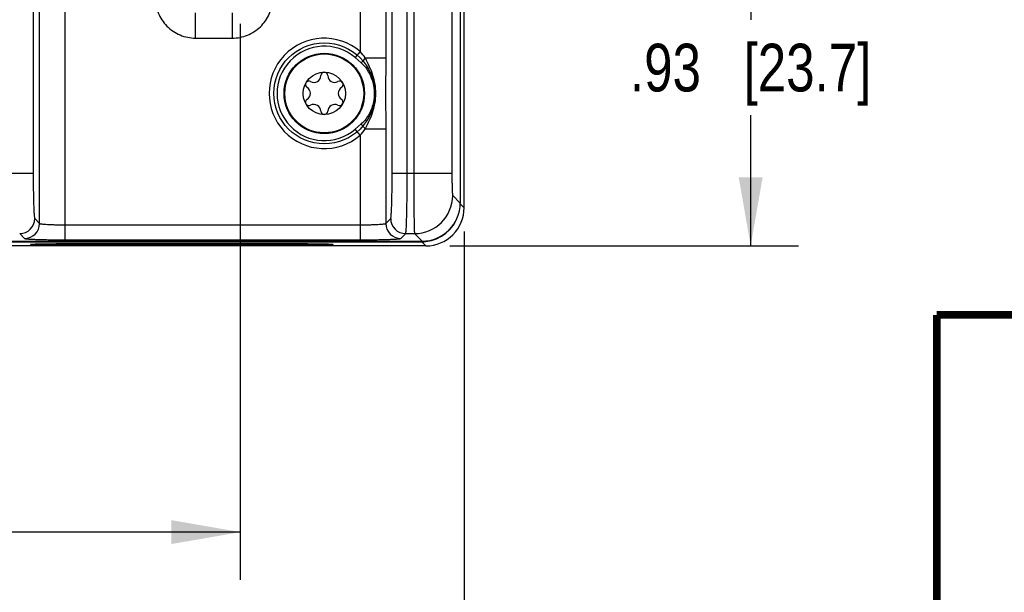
# Model space of a CAD drawing. Header units: inches. Extents: x 0 to 34, y 0 to 22.
# Tile 88 of 133: x 23.2 to 25.8, y 2.3 to 3.8. Entities that reach past the tile are written whole.
import ezdxf

# ---------------------------------------------------------------- set-up
doc = ezdxf.new("R2010")
doc.units = ezdxf.units.IN
doc.header["$LTSCALE"] = 1.87
doc.header["$MEASUREMENT"] = 0
doc.layers.get('0').update_dxf_attribs({"linetype": 'CONTINUOUS'})
doc.layers.add('COSMETIC', color=7, linetype='CONTINUOUS')
doc.layers.add('DIMENSIONS', color=7, linetype='CONTINUOUS')
doc.styles.get("Standard").update_dxf_attribs({"font": 'txt', "width": 0.8})
doc.dimstyles.new('DIMSTYLE_1', dxfattribs={"dimtxt": 0.125, "dimasz": 0.18, "dimexe": 0.125, "dimexo": 0.0625, "dimgap": 0.0625, "dimtad": 0, "dimtih": 1, "dimtoh": 1, "dimzin": 4, "dimdsep": 46, "dimtxsty": 'STANDARD', "dimblk": '_FILLED', "dimblk1": '_FILLED', "dimblk2": '_FILLED', "dimcen": 0.09, "dimadec": 0, "dimazin": 0, "dimtp": 0.001, "dimtm": 0.001, "dimtfac": 1, "dimtofl": 0, "dimtmove": 0, "dimatfit": 3, "dimldrblk": '_FILLED', "dimfxl": 1, "dimtolj": 1, "dimtzin": 4, "dimarcsym": 0})
doc.dimstyles.new('DIMSTYLE_2', dxfattribs={"dimtxt": 0.125, "dimasz": 0.18, "dimexe": 0.125, "dimexo": 0.0625, "dimgap": 0.0625, "dimtad": 0, "dimtih": 1, "dimtoh": 1, "dimzin": 4, "dimdsep": 46, "dimtxsty": 'STANDARD', "dimblk": '_FILLED', "dimblk1": '_FILLED', "dimblk2": '_FILLED', "dimcen": 0.09, "dimadec": 0, "dimazin": 0, "dimtp": 0.01, "dimtm": 0.01, "dimtfac": 1, "dimtofl": 0, "dimtmove": 0, "dimatfit": 3, "dimldrblk": '_FILLED', "dimfxl": 1, "dimtolj": 1, "dimtzin": 4, "dimarcsym": 0})

# ---------------------------------------------------------------- blocks, each defined once
blk = doc.blocks.new('_FILLED')
at = {"color": 0, "linetype": 'BYBLOCK'}
blk.add_solid([(0, 0), (-1, 0.174), (-1, -0.174)], dxfattribs=at)
blk = doc.blocks.new('*D7')
at = {"layer": 'DIMENSIONS', "color": 6, "linetype": 'CONTINUOUS'}
for p, q in [((24.1097, 4.1152), (25.2178, 4.1152)), ((25.0928, 4.1152), (25.0928, 3.7729)), ((25.0928, 3.1807), (25.0928, 3.5229)), ((24.3053, 3.1807), (25.2178, 3.1807))]:
    blk.add_line(p, q, dxfattribs=at)
at = {"layer": 'DIMENSIONS', "color": 6, "linetype": 'CONTINUOUS', "xscale": 0.18, "yscale": 0.18, "zscale": 0.18}
for p, rotation in [((25.0928, 4.1152), 90), ((25.0928, 3.1807), 270)]:
    blk.add_blockref('_FILLED', p, dxfattribs=dict(at, rotation=rotation))
at = {"layer": 'DIMENSIONS', "color": 6, "linetype": 'CONTINUOUS', "insert": (25.0928, 3.7104), "char_height": 0.125, "width": 1.025, "attachment_point": 2, "line_spacing_factor": 0.9}
blk.add_mtext('.93{\\Ftxt.shx;\\W1.000000;\\H0.125000; }[23.7]', dxfattribs=at)
blk = doc.blocks.new('*D12')
at = {"layer": 'DIMENSIONS', "color": 6, "linetype": 'CONTINUOUS'}
for p, q in [((19.0324, 3.7623), (19.0324, 2.3057)), ((23.7568, 3.7623), (23.7568, 2.3057)), ((19.0324, 2.4307), (20.8196, 2.4307)), ((23.7568, 2.4307), (21.9696, 2.4307))]:
    blk.add_line(p, q, dxfattribs=at)
at = {"layer": 'DIMENSIONS', "color": 6, "linetype": 'CONTINUOUS', "xscale": 0.18, "yscale": 0.18, "zscale": 0.18, "rotation": 180}
blk.add_blockref('_FILLED', (19.0324, 2.4307), dxfattribs=at)
at = {"layer": 'DIMENSIONS', "color": 6, "linetype": 'CONTINUOUS', "xscale": 0.18, "yscale": 0.18, "zscale": 0.18}
blk.add_blockref('_FILLED', (23.7568, 2.4307), dxfattribs=at)
at = {"layer": 'DIMENSIONS', "color": 6, "linetype": 'CONTINUOUS', "insert": (21.3946, 2.4932), "char_height": 0.125, "width": 1.025, "attachment_point": 2, "line_spacing_factor": 0.9}
blk.add_mtext('4.72{\\Ftxt.shx;\\W1.000000;\\H0.125000; }[120]', dxfattribs=at)
blk = doc.blocks.new('*D13')
at = {"layer": 'DIMENSIONS', "color": 2, "linetype": 'CONTINUOUS'}
for p, q in [((11.4587, 3.3083), (11.4587, 1.5557)), ((24.3428, 3.2182), (24.3428, 1.5557)), ((11.4587, 1.6807), (17.1758, 1.6807)), ((24.3428, 1.6807), (18.6258, 1.6807))]:
    blk.add_line(p, q, dxfattribs=at)
at = {"layer": 'DIMENSIONS', "color": 2, "linetype": 'CONTINUOUS', "xscale": 0.18, "yscale": 0.18, "zscale": 0.18, "rotation": 180}
blk.add_blockref('_FILLED', (11.4587, 1.6807), dxfattribs=at)
at = {"layer": 'DIMENSIONS', "color": 2, "linetype": 'CONTINUOUS', "xscale": 0.18, "yscale": 0.18, "zscale": 0.18}
blk.add_blockref('_FILLED', (24.3428, 1.6807), dxfattribs=at)
at = {"layer": 'DIMENSIONS', "color": 2, "linetype": 'CONTINUOUS', "insert": (17.9008, 1.7432), "char_height": 0.125, "width": 1.325, "attachment_point": 2, "line_spacing_factor": 0.9}
blk.add_mtext('12.88{\\Ftxt.shx;\\W1.000000;\\H0.125000; }[327.3]', dxfattribs=at)
blk = doc.blocks.new('*D14')
at = {"layer": 'DIMENSIONS', "color": 2, "linetype": 'CONTINUOUS'}
for p, q in [((11.3967, 4.6922), (11.3967, 0.8057)), ((24.3428, 3.2182), (24.3428, 0.8057)), ((11.3967, 0.9307), (17.1448, 0.9307)), ((24.3428, 0.9307), (18.5948, 0.9307))]:
    blk.add_line(p, q, dxfattribs=at)
at = {"layer": 'DIMENSIONS', "color": 2, "linetype": 'CONTINUOUS', "xscale": 0.18, "yscale": 0.18, "zscale": 0.18, "rotation": 180}
blk.add_blockref('_FILLED', (11.3967, 0.9307), dxfattribs=at)
at = {"layer": 'DIMENSIONS', "color": 2, "linetype": 'CONTINUOUS', "xscale": 0.18, "yscale": 0.18, "zscale": 0.18}
blk.add_blockref('_FILLED', (24.3428, 0.9307), dxfattribs=at)
at = {"layer": 'DIMENSIONS', "color": 2, "linetype": 'CONTINUOUS', "insert": (17.8698, 0.9932), "char_height": 0.125, "width": 1.325, "attachment_point": 2, "line_spacing_factor": 0.9}
blk.add_mtext('12.95{\\Ftxt.shx;\\W1.000000;\\H0.125000; }[328.8]', dxfattribs=at)
blk = doc.blocks.new('*D19')
at = {"layer": 'DIMENSIONS', "color": 2, "linetype": 'CONTINUOUS'}
for p, q in [((24.1097, 4.1152), (25.2178, 4.1152)), ((25.0928, 4.1152), (25.0928, 3.7729)), ((25.0928, 3.1807), (25.0928, 3.5229)), ((24.3053, 3.1807), (25.2178, 3.1807))]:
    blk.add_line(p, q, dxfattribs=at)
at = {"layer": 'DIMENSIONS', "color": 2, "linetype": 'CONTINUOUS', "xscale": 0.18, "yscale": 0.18, "zscale": 0.18}
for p, rotation in [((25.0928, 4.1152), 90), ((25.0928, 3.1807), 270)]:
    blk.add_blockref('_FILLED', p, dxfattribs=dict(at, rotation=rotation))
at = {"layer": 'DIMENSIONS', "color": 2, "linetype": 'CONTINUOUS', "insert": (25.0928, 3.7104), "char_height": 0.125, "width": 1.025, "attachment_point": 2, "line_spacing_factor": 0.9}
blk.add_mtext('.93{\\Ftxt.shx;\\W1.000000;\\H0.125000; }[23.7]', dxfattribs=at)
blk = doc.blocks.new('*D22')
at = {"layer": 'DIMENSIONS', "color": 2, "linetype": 'CONTINUOUS'}
for p, q in [((19.0324, 3.7623), (19.0324, 2.3057)), ((23.7568, 3.7623), (23.7568, 2.3057)), ((19.0324, 2.4307), (20.8196, 2.4307)), ((23.7568, 2.4307), (21.9696, 2.4307))]:
    blk.add_line(p, q, dxfattribs=at)
at = {"layer": 'DIMENSIONS', "color": 2, "linetype": 'CONTINUOUS', "xscale": 0.18, "yscale": 0.18, "zscale": 0.18, "rotation": 180}
blk.add_blockref('_FILLED', (19.0324, 2.4307), dxfattribs=at)
at = {"layer": 'DIMENSIONS', "color": 2, "linetype": 'CONTINUOUS', "xscale": 0.18, "yscale": 0.18, "zscale": 0.18}
blk.add_blockref('_FILLED', (23.7568, 2.4307), dxfattribs=at)
at = {"layer": 'DIMENSIONS', "color": 2, "linetype": 'CONTINUOUS', "insert": (21.3946, 2.4932), "char_height": 0.125, "width": 1.025, "attachment_point": 2, "line_spacing_factor": 0.9}
blk.add_mtext('4.72{\\Ftxt.shx;\\W1.000000;\\H0.125000; }[120]', dxfattribs=at)

msp = doc.modelspace()

# ---------------------------------------------------------------- linework, layer by layer
at = {"color": 7, "linetype": 'CONTINUOUS'}
for p, q in [((24.3428, 3.2807), (24.3428, 6.5497)), ((24.3326, 6.5373), (24.3326, 3.293)), ((23.2148, 6.4601), (23.2148, 3.3703)), ((24.1544, 3.3703), (24.1544, 6.4601)), ((24.1938, 3.3703), (24.1938, 6.4601)), ((24.2109, 4.2612), (24.2109, 3.3703)), ((24.3108, 4.2646), (24.3108, 3.3703)), ((23.2316, 3.2395), (23.2316, 3.914)), ((23.2985, 3.1966), (23.2985, 3.914)), ((24.0708, 3.914), (24.0708, 3.6899)), ((24.1377, 3.914), (24.1377, 3.6732)), ((23.6399, 3.7251), (23.6399, 3.7914)), ((23.7361, 3.7251), (23.7361, 3.7914)), ((23.6399, 3.7251), (23.7361, 3.7251)), ((24.0708, 3.6899), (24.0572, 3.6741)), ((24.0572, 3.6741), (24.0737, 3.66)), ((24.084, 3.6732), (24.1377, 3.6732)), ((24.1377, 3.6732), (24.1373, 3.5802)), ((24.1373, 3.5802), (24.1377, 3.4871)), ((24.0737, 3.5004), (24.0572, 3.4863)), ((24.0708, 3.4704), (24.0572, 3.4863)), ((24.084, 3.4871), (24.1377, 3.4871)), ((24.1377, 3.4871), (24.1377, 3.2395)), ((24.0708, 3.4704), (24.0708, 3.1966)), ((23.2148, 3.3703), (23.0744, 3.3703)), ((24.3108, 3.3703), (24.1544, 3.3703)), ((24.3128, 3.3128), (24.3326, 3.293)), ((24.3428, 3.2807), (24.3323, 3.2912)), ((23.2188, 3.2523), (23.2316, 3.2395)), ((24.1377, 3.2395), (24.1505, 3.2523)), ((23.2985, 3.2359), (24.0708, 3.2359)), ((23.1795, 3.2129), (23.1922, 3.2002)), ((23.2985, 3.1966), (24.0708, 3.1966)), ((24.1771, 3.2002), (24.1898, 3.2129)), ((24.1898, 3.2129), (24.2128, 3.2129)), ((24.2128, 3.2129), (24.2326, 3.1931)), ((12.5547, 3.1931), (24.2326, 3.1931)), ((15.4198, 3.1915), (24.232, 3.1915)), ((24.2428, 3.1807), (15.42, 3.1807)), ((23.3085, 3.1866), (23.8991, 3.1866)), ((23.3085, 3.1831), (23.3085, 3.1866)), ((23.8991, 3.1831), (23.3085, 3.1831)), ((23.8991, 3.1831), (23.8991, 3.1866)), ((24.232, 3.1931), (24.232, 3.1915)), ((24.2428, 3.1807), (24.232, 3.1915))]:
    msp.add_line(p, q, dxfattribs=at)
at = {"color": 7, "linetype": 'CONTINUOUS', "const_width": 0.02}
for points in [[(25.58, 3), (33.5, 3)], [(25.58, 3), (25.58, 0.5)]]:
    msp.add_lwpolyline(points, dxfattribs=at)
at = {"color": 7, "linetype": 'CONTINUOUS'}
for radius in [0.1053, 0.1033, 0.0555]:
    msp.add_circle((23.9768, 3.5802), radius, dxfattribs=at)
for centre, radius, start, end in [((23.9768, 3.5802), 0.1445, 49.4103, 310.5894), ((23.9768, 3.5802), 0.1236, 49.4107, 310.5893), ((23.3823, 3.1326), 0.8858, 37.6142, 38.9901), ((23.9768, 3.6265), 0.00906, 1.6303, 178.3697), ((23.9367, 3.6033), 0.00906, 61.6303, 238.3697), ((23.9496, 3.6272), 0.0181, 241.6303, 358.3697), ((24.004, 3.6272), 0.0181, 181.6303, 298.3697), ((24.0169, 3.6033), 0.00906, 301.6303, 118.3697), ((23.9225, 3.5802), 0.0181, 301.6303, 58.3697), ((24.0311, 3.5802), 0.0181, 121.6303, 238.3697), ((23.9367, 3.5571), 0.00906, 121.6303, 298.3697), ((24.0169, 3.5571), 0.00906, 241.6303, 58.3697), ((23.9496, 3.5332), 0.0181, 1.6303, 118.3697), ((23.9768, 3.5339), 0.00906, 181.6303, 358.3697), ((24.004, 3.5332), 0.0181, 61.6303, 178.3697), ((23.3586, 4.0465), 0.916, 321.0326, 322.3631), ((24.2127, 3.313), 0.1001, 270.0826, 359.9174), ((24.2428, 3.2807), 0.1, 269.9902, 0.0008), ((23.1794, 3.2523), 0.0394, 270.0842, 359.9158), ((24.1899, 3.2523), 0.0394, 180.0842, 269.9158), ((24.232, 3.2915), 0.1, 276.0004, 342.478), ((23.1922, 3.2396), 0.0394, 270.0842, 359.9158), ((24.1771, 3.2396), 0.0394, 180.0842, 269.9158), ((24.232, 3.2916), 0.1001, 270.005, 275.9991)]:
    msp.add_arc(centre, radius, start, end, dxfattribs=at)
msp.add_ellipse((24.2325, 3.2932), major_axis=(-0.0708, 0.0708), ratio=0.998783, start_param=-3.926382, end_param=-2.356803, dxfattribs=at)
for points, knots in [([(23.5341, 3.8319), (23.5341, 3.8181), (23.5395, 3.7901), (23.5629, 3.7546), (23.5981, 3.7307), (23.6261, 3.7251), (23.6399, 3.7251)], [0, 0, 0, 0, 0.250075, 0.50005, 0.750001, 1, 1, 1, 1]), ([(23.7361, 3.7251), (23.7495, 3.7251), (23.7767, 3.7304), (23.8112, 3.753), (23.8349, 3.7868), (23.8412, 3.8137), (23.8419, 3.8271)], [0, 0, 0, 0, 0.250001, 0.499956, 0.74993, 1, 1, 1, 1]), ([(24.084, 3.6732), (24.083, 3.6721), (24.0794, 3.6678), (24.076, 3.6633), (24.0737, 3.66)], [0, 0, 0, 0, 0.275539, 1, 1, 1, 1]), ([(24.0737, 3.66), (24.0793, 3.6552), (24.0986, 3.6326), (24.1075, 3.6022), (24.1075, 3.5802)], [0, 0, 0, 0, 0.251081, 1, 1, 1, 1]), ([(24.084, 3.6732), (24.0874, 3.6658), (24.0949, 3.6513), (24.1066, 3.621), (24.1106, 3.5964), (24.1106, 3.5802)], [0, 0, 0, 0, 0.250379, 0.500788, 1, 1, 1, 1]), ([(24.1075, 3.5802), (24.1075, 3.5728), (24.1057, 3.5541), (24.0957, 3.5259), (24.0821, 3.5076), (24.0737, 3.5004)], [0, 0, 0, 0, 0.25114, 0.626815, 1, 1, 1, 1]), ([(24.1106, 3.5802), (24.1106, 3.564), (24.1066, 3.5394), (24.0949, 3.509), (24.0874, 3.4946), (24.084, 3.4871)], [0, 0, 0, 0, 0.499215, 0.749622, 1, 1, 1, 1]), ([(24.084, 3.4871), (24.083, 3.4883), (24.0794, 3.4926), (24.076, 3.497), (24.0737, 3.5004)], [0, 0, 0, 0, 0.275543, 1, 1, 1, 1]), ([(23.2148, 3.3703), (23.2148, 3.3555), (23.215, 3.3341), (23.2155, 3.3067), (23.2159, 3.2892), (23.2165, 3.2747), (23.2171, 3.2647), (23.2176, 3.2586), (23.218, 3.2555), (23.2183, 3.2536), (23.2186, 3.2525), (23.2188, 3.2523)], [0, 0, 0, 0, 0.374316, 0.544176, 0.694097, 0.818519, 0.912946, 0.947824, 0.974033, 0.991396, 1, 1, 1, 1]), ([(24.1505, 3.2523), (24.1507, 3.2525), (24.1509, 3.2536), (24.1513, 3.2555), (24.1517, 3.2586), (24.1522, 3.2647), (24.1528, 3.2747), (24.1533, 3.2892), (24.1538, 3.3067), (24.1543, 3.3341), (24.1544, 3.3555), (24.1544, 3.3703)], [0, 0, 0, 0, 0.008604, 0.025967, 0.052176, 0.087054, 0.181481, 0.305903, 0.455824, 0.625684, 1, 1, 1, 1]), ([(24.1898, 3.2129), (24.1901, 3.2133), (24.1903, 3.2147), (24.1907, 3.2173), (24.191, 3.2214), (24.1916, 3.2295), (24.1921, 3.2429), (24.1927, 3.2622), (24.1932, 3.2856), (24.1936, 3.322), (24.1938, 3.3506), (24.1938, 3.3703)], [0, 0, 0, 0, 0.008329, 0.02557, 0.051712, 0.086556, 0.180988, 0.305477, 0.455483, 0.625443, 1, 1, 1, 1]), ([(24.2109, 3.3703), (24.2109, 3.3506), (24.211, 3.322), (24.2112, 3.2856), (24.2114, 3.2622), (24.2117, 3.2429), (24.2121, 3.2282), (24.2123, 3.2191), (24.2126, 3.2146), (24.2127, 3.2133), (24.2128, 3.2129)], [0, 0, 0, 0, 0.374788, 0.544854, 0.694949, 0.819497, 0.913936, 0.974833, 0.991954, 1, 1, 1, 1]), ([(24.3108, 3.3703), (24.3108, 3.3631), (24.3109, 3.3527), (24.3111, 3.3394), (24.3114, 3.3308), (24.3117, 3.3238), (24.3119, 3.3183), (24.3124, 3.3151), (24.3124, 3.3132), (24.3128, 3.3128)], [0, 0, 0, 0, 0.374365, 0.544248, 0.694188, 0.818626, 0.913065, 0.974152, 1, 1, 1, 1]), ([(23.2316, 3.2395), (23.2319, 3.239), (23.2342, 3.2387), (23.2379, 3.2379), (23.2443, 3.2374), (23.2525, 3.2369), (23.2624, 3.2365), (23.2779, 3.236), (23.2901, 3.2359), (23.2985, 3.2359)], [0, 0, 0, 0, 0.027052, 0.088466, 0.182908, 0.307182, 0.456838, 0.626375, 1, 1, 1, 1]), ([(24.0708, 3.2359), (24.0792, 3.2359), (24.0913, 3.236), (24.1068, 3.2365), (24.1168, 3.2369), (24.1249, 3.2374), (24.1313, 3.2379), (24.1351, 3.2387), (24.1374, 3.239), (24.1377, 3.2395)], [0, 0, 0, 0, 0.373447, 0.54299, 0.692643, 0.816964, 0.91148, 0.97293, 1, 1, 1, 1]), ([(23.1922, 3.2002), (23.1924, 3.1999), (23.1934, 3.1997), (23.1952, 3.1994), (23.198, 3.1991), (23.2034, 3.1986), (23.2124, 3.1981), (23.2255, 3.1976), (23.2413, 3.1971), (23.2659, 3.1967), (23.2852, 3.1966), (23.2985, 3.1966)], [0, 0, 0, 0, 0.008597, 0.025964, 0.052179, 0.087061, 0.18149, 0.305911, 0.455827, 0.625676, 1, 1, 1, 1]), ([(24.0708, 3.1966), (24.0841, 3.1966), (24.1034, 3.1967), (24.128, 3.1971), (24.1438, 3.1976), (24.1568, 3.1981), (24.1658, 3.1986), (24.1713, 3.1991), (24.1741, 3.1994), (24.1759, 3.1997), (24.1768, 3.1999), (24.1771, 3.2002)], [0, 0, 0, 0, 0.374119, 0.543968, 0.693877, 0.818356, 0.912859, 0.947756, 0.973996, 0.991383, 1, 1, 1, 1]), ([(23.2079, 3.1849), (23.208, 3.1849), (23.2082, 3.185), (23.2087, 3.185), (23.2093, 3.1851), (23.2102, 3.1852), (23.2114, 3.1853), (23.2134, 3.1854), (23.2164, 3.1855), (23.2207, 3.1857), (23.2258, 3.1858), (23.2317, 3.186), (23.2383, 3.1861), (23.2455, 3.1862), (23.2564, 3.1863), (23.271, 3.1865), (23.2894, 3.1866), (23.3021, 3.1866), (23.3085, 3.1866)], [0, 0, 0, 0, 0.002196, 0.006655, 0.01343, 0.022517, 0.033902, 0.04756, 0.081568, 0.124221, 0.175122, 0.233812, 0.299744, 0.372247, 0.450583, 0.622176, 0.808403, 1, 1, 1, 1]), ([(23.3085, 3.1831), (23.302, 3.1831), (23.289, 3.1831), (23.2702, 3.1832), (23.2529, 3.1833), (23.2397, 3.1835), (23.2304, 3.1837), (23.2246, 3.1839), (23.2195, 3.184), (23.2154, 3.1842), (23.2125, 3.1843), (23.2107, 3.1844), (23.2097, 3.1845), (23.2088, 3.1846), (23.2084, 3.1846), (23.2079, 3.1848), (23.2079, 3.1849)], [0, 0, 0, 0, 0.195713, 0.385699, 0.560087, 0.712382, 0.778424, 0.836772, 0.886864, 0.928224, 0.96045, 0.973035, 0.983227, 0.991006, 0.996364, 1, 1, 1, 1]), ([(23.8991, 3.1866), (23.9055, 3.1866), (23.9182, 3.1866), (23.9366, 3.1865), (23.9512, 3.1863), (23.962, 3.1862), (23.9693, 3.1861), (23.9759, 3.186), (23.9818, 3.1858), (23.9869, 3.1857), (23.9912, 3.1855), (23.9942, 3.1854), (23.9962, 3.1853), (23.9974, 3.1852), (23.9983, 3.1851), (23.9989, 3.185), (23.9994, 3.185), (23.9996, 3.1849), (23.9997, 3.1849)], [0, 0, 0, 0, 0.191485, 0.377712, 0.549356, 0.627699, 0.700206, 0.766149, 0.82485, 0.87576, 0.918419, 0.952432, 0.966093, 0.97748, 0.986569, 0.993344, 0.997804, 1, 1, 1, 1]), ([(23.9997, 3.1849), (23.9997, 3.1848), (23.9992, 3.1846), (23.9988, 3.1846), (23.9979, 3.1845), (23.9969, 3.1844), (23.9951, 3.1843), (23.9922, 3.1842), (23.988, 3.184), (23.983, 3.1839), (23.9772, 3.1837), (23.9679, 3.1835), (23.9547, 3.1833), (23.9374, 3.1832), (23.9186, 3.1831), (23.9056, 3.1831), (23.8991, 3.1831)], [0, 0, 0, 0, 0.003636, 0.008992, 0.01677, 0.02696, 0.039544, 0.071764, 0.113118, 0.163201, 0.221538, 0.287569, 0.439852, 0.614192, 0.804174, 1, 1, 1, 1])]:
    msp.add_open_spline(points, degree=3, knots=knots, dxfattribs=at)
at = {"layer": 'COSMETIC', "color": 7, "linetype": 'CONTINUOUS'}
msp.add_circle((23.9768, 3.5802), 0.1323, dxfattribs=at)

# ---------------------------------------------------------------- dimensions: what is measured, and where the dimension line sits
at = {"layer": 'DIMENSIONS', "color": 2, "linetype": 'CONTINUOUS'}
for base, p1, p2, angle, dimstyle, picture, middle in [((11.3967, 0.9307), (24.3428, 3.2807), (11.3967, 4.7547), 180, 'DIMSTYLE_2', '*D14', (17.8698, 0.9307)), ((25.0928, 3.1807), (24.0472, 4.1152), (24.2428, 3.1807), 270, 'DIMSTYLE_1', '*D19', (25.0928, 3.6479)), ((19.0324, 2.4307), (23.7568, 3.8248), (19.0324, 3.8248), 180, 'DIMSTYLE_1', '*D22', (21.3946, 2.4307))]:
    dim = msp.add_linear_dim(base=base, p1=p1, p2=p2, angle=angle, dimstyle=dimstyle, dxfattribs=at)
    dim.commit()
    dim.dimension.update_dxf_attribs({"geometry": picture, "text_midpoint": middle, "dimtype": 160})
at = {"layer": 'DIMENSIONS', "color": 6, "linetype": 'CONTINUOUS'}
dim = msp.add_linear_dim(base=(25.0928, 4.1152), p1=(24.2428, 3.1807), p2=(24.0472, 4.1152), angle=90, dimstyle='DIMSTYLE_2', dxfattribs=at)
dim.commit()
dim.dimension.update_dxf_attribs({"geometry": '*D7', "text_midpoint": (25.0928, 3.6479), "dimtype": 160})
dim = msp.add_linear_dim(base=(23.7568, 2.4307), p1=(19.0324, 3.8248), p2=(23.7568, 3.8248), dimstyle='DIMSTYLE_2', dxfattribs=at)
dim.commit()
dim.dimension.update_dxf_attribs({"geometry": '*D12', "text_midpoint": (21.3946, 2.4307), "dimtype": 160})
at = {"layer": 'DIMENSIONS', "color": 2, "linetype": 'CONTINUOUS'}
dim = msp.add_linear_dim(base=(24.3428, 1.6807), p1=(11.4587, 3.3708), p2=(24.3428, 3.2807), dimstyle='DIMSTYLE_2', dxfattribs=at)
dim.commit()
dim.dimension.update_dxf_attribs({"geometry": '*D13', "text_midpoint": (17.9008, 1.6807), "dimtype": 160})

doc.saveas('drawing.dxf')
